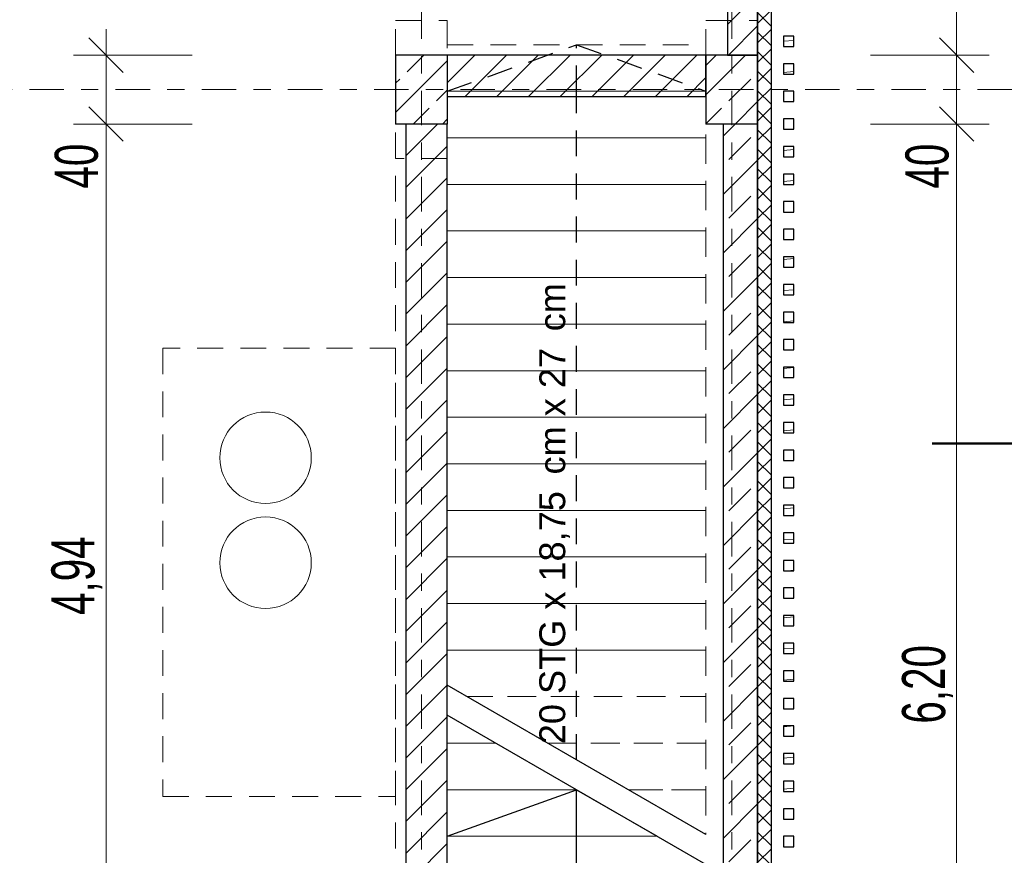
# Model space of a CAD drawing. Header units: metres. Extents: x -3.3 to 34.5, y -5.3 to 16.4.
# Tile 12 of 15: x 25.7 to 31.4, y 2.2 to 7. Entities that reach past the tile are written whole.
import ezdxf

# ---------------------------------------------------------------- set-up
doc = ezdxf.new("R2010")
doc.units = ezdxf.units.M
doc.header["$MEASUREMENT"] = 0
doc.set_wipeout_variables(frame=1)
for name, pattern in [('Raster', [0.4, 0.2, -0.1, 0, -0.1]), ('Strichlinie eng', [0.23, 0.15, -0.08]), ('Untersicht', [0.2, 0.15, -0.05]), ('Wipeout_Contour', [1, 0, -1])]:
    doc.linetypes.add(name, pattern=pattern)
for name, color, linetype in [('85 Marker Schnitt.Marker', 7, 'Continuous'), ('Neubau_10 Fassade', 7, 'Continuous'), ('Neubau_10 Stütze', 7, 'Continuous'), ('Neubau_10 Wand Aussen', 7, 'Continuous'), ('Neubau_10 Wand Innen', 7, 'Continuous'), ('Neubau_20 Decke Roh', 7, 'Continuous'), ('Neubau_20 Träger', 7, 'Continuous'), ('Neubau_40 Treppe', 7, 'Continuous'), ('Neubau_50 Linien', 7, 'Continuous'), ('Neubau_86 Achsraster', 7, 'Continuous'), ('Neubau_93 1_100 Bemaßung', 7, 'Continuous')]:
    doc.layers.add(name, color=color, linetype=linetype)
doc.styles.add('ERSTELLTER_STIL_1', font='GOTHIC.TTF', dxfattribs={"width": 0.7})
doc.styles.add('ERSTELLTER_STIL_2', font='arial.ttf')
doc.dimstyles.new('ERSTELLTER_STIL__2', dxfattribs={"dimtxt": 0.25, "dimasz": 0.190285, "dimexe": 0.18, "dimexo": 0.5, "dimgap": 0, "dimtad": 1, "dimtih": 1, "dimtoh": 1, "dimzin": 0, "dimdsep": 46, "dimtxsty": 'ERSTELLTER_STIL_2', "dimblk": 'ARROWHEAD_6', "dimblk1": 'ARROWHEAD_6', "dimblk2": 'ARROWHEAD_6', "dimcen": 0.09, "dimclrd": 7, "dimclre": 7, "dimclrt": 7, "dimazin": 0, "dimtfac": 1, "dimtdec": 4, "dimtmove": 0, "dimatfit": 3, "dimfxl": 1, "dimtolj": 1, "dimtzin": 0, "dimarcsym": 0})
doc.dimstyles.new('ERSTELLTER_STIL__3', dxfattribs={"dimtxt": 0.25, "dimasz": 0.190285, "dimexe": 0.18, "dimexo": 0.5, "dimgap": 0, "dimtad": 1, "dimtih": 1, "dimtoh": 1, "dimzin": 0, "dimdsep": 46, "dimtxsty": 'ERSTELLTER_STIL_1', "dimblk": 'ARROWHEAD_6', "dimblk1": 'ARROWHEAD_6', "dimblk2": 'ARROWHEAD_6', "dimcen": 0.09, "dimclrd": 7, "dimclre": 7, "dimclrt": 7, "dimazin": 0, "dimtfac": 1, "dimtdec": 4, "dimtmove": 0, "dimatfit": 3, "dimfxl": 1, "dimtolj": 1, "dimtzin": 0, "dimarcsym": 0})
doc.dimstyles.new('ERSTELLTER_STIL__4', dxfattribs={"dimtxt": 0.25, "dimasz": 0.190285, "dimexe": 0.18, "dimexo": 0.5, "dimgap": 0, "dimtad": 1, "dimzin": 0, "dimdsep": 46, "dimtxsty": 'ERSTELLTER_STIL_1', "dimblk": 'ARROWHEAD_6', "dimblk1": 'ARROWHEAD_6', "dimblk2": 'ARROWHEAD_6', "dimcen": 0.09, "dimclrd": 7, "dimclre": 7, "dimclrt": 7, "dimazin": 0, "dimtfac": 1, "dimtdec": 4, "dimtmove": 0, "dimatfit": 3, "dimfxl": 1, "dimtolj": 1, "dimtzin": 0, "dimarcsym": 0})
pattern_1 = [(45, (0, 0), (-0.0919239, 0.0919239), [])]
pattern_2 = [(45, (0, 0), (-0.1697056, 0.1697056), []), (45, (-0.08485, 0.08485), (-0.1697056, 0.1697056), [0.18, -0.06])]
pattern_3 = [(5, (0, 0), (-0.00784402, 0.08965752), [])]

# ---------------------------------------------------------------- blocks, each defined once
blk = doc.blocks.new('*D7')
at = {"layer": 'Neubau_93 1_100 Bemaßung', "color": 7, "linetype": 'Continuous', "lineweight": 13, "transparency": 16777216}
for p, q in [((22.4, 14.4379), (22.4, 15.1257)), ((28, 14.4379), (28, 15.1257)), ((22.5001, 15.038), (22.2998, 14.8377)), ((27.8999, 14.8377), (28.1001, 15.038)), ((28, 14.9379), (28.1502, 14.9379))]:
    blk.add_line(p, q, dxfattribs=at)
at = {"color": 254, "linetype": 'Wipeout_Contour', "lineweight": 0, "ltscale": 117.54176, "transparency": 16777216}
blk.add_wipeout([(24.8164, 14.9379), (25.5836, 14.9379), (25.5836, 15.2879), (24.8164, 15.2879)], dxfattribs=at).dxf.layer = 'Neubau_93 1_100 Bemaßung'
at = {"layer": 'Neubau_93 1_100 Bemaßung', "color": 7, "linetype": 'Continuous', "lineweight": 13, "transparency": 16777216}
blk.add_line((22.4, 14.9379), (28, 14.9379), dxfattribs=at)
at = {"layer": 'Neubau_93 1_100 Bemaßung', "color": 7, "lineweight": 13, "transparency": 16777216, "insert": (24.8664, 14.9879), "char_height": 0.25, "attachment_point": 7, "style": 'ERSTELLTER_STIL_2'}
blk.add_mtext('\\A1;5,60', dxfattribs=at)
blk = doc.blocks.new('ARROWHEAD_6')
at = {"color": 0, "linetype": 'Continuous', "lineweight": 0}
for p, q in [((-0.5, -0.5), (0.5, 0.5)), ((0, 0), (-1, 0))]:
    blk.add_line(p, q, dxfattribs=at)
blk = doc.blocks.new('*D16')
at = {"layer": 'Neubau_93 1_100 Bemaßung', "color": 7, "linetype": 'Continuous', "lineweight": 13, "transparency": 16777216}
for p, q in [((26.1703, 1.46), (26.1703, 6.4)), ((26.0701, 1.5602), (26.2704, 1.3599)), ((26.6703, 1.46), (25.9825, 1.46)), ((26.1703, 0.325), (26.1703, 1.46)), ((26.0701, 0.4252), (26.2704, 0.2249)), ((26.6703, 0.325), (25.9825, 0.325))]:
    blk.add_line(p, q, dxfattribs=at)
at = {"layer": 'Neubau_93 1_100 Bemaßung', "color": 7, "lineweight": 13, "transparency": 16777216, "insert": (26.1581, 0.6077), "char_height": 0.25, "attachment_point": 7, "rotation": 90, "style": 'ERSTELLTER_STIL_1'}
blk.add_mtext('\\A1;1,13{\\H0.66x;\\S5^  ;}', dxfattribs=at)
blk = doc.blocks.new('*D17')
at = {"layer": 'Neubau_93 1_100 Bemaßung', "color": 7, "linetype": 'Continuous', "lineweight": 13, "transparency": 16777216}
for p, q in [((26.0701, 6.5002), (26.2704, 6.2999)), ((26.6703, 6.4), (25.9825, 6.4)), ((26.1703, 1.46), (26.1703, 6.4)), ((26.0701, 1.5602), (26.2704, 1.3599))]:
    blk.add_line(p, q, dxfattribs=at)
at = {"layer": 'Neubau_93 1_100 Bemaßung', "color": 7, "lineweight": 13, "transparency": 16777216, "char_height": 0.25, "attachment_point": 7, "rotation": 90, "style": 'ERSTELLTER_STIL_1'}
for s, insert in [('\\A1;40', (26.1267, 6.026)), ('\\A1;4,94', (26.1499, 3.5535))]:
    blk.add_mtext(s, dxfattribs=dict(at, insert=insert))
blk = doc.blocks.new('*D18')
at = {"layer": 'Neubau_93 1_100 Bemaßung', "color": 7, "linetype": 'Continuous', "lineweight": 13, "transparency": 16777216}
for p, q in [((26.1703, 6.8), (26.1703, 6.9502)), ((26.2704, 6.6998), (26.0701, 6.9002)), ((26.6703, 6.8), (25.9825, 6.8)), ((26.1703, 6.4), (26.1703, 6.8)), ((26.0701, 6.5002), (26.2704, 6.2999)), ((26.6703, 6.4), (25.9825, 6.4))]:
    blk.add_line(p, q, dxfattribs=at)
blk = doc.blocks.new('*D24')
at = {"layer": 'Neubau_93 1_100 Bemaßung', "color": 7, "linetype": 'Continuous', "lineweight": 13, "transparency": 16777216}
for p, q in [((31.1045, 0.2), (31.1045, 6.4)), ((31.0044, 0.3001), (31.2047, 0.0998)), ((31.2923, 0.2), (30.6045, 0.2)), ((31.1045, -0.2), (31.1045, 0.2)), ((31.0044, -0.0998), (31.2047, -0.3001)), ((31.2923, -0.2), (30.6045, -0.2)), ((31.1045, -0.3502), (31.1045, -0.2))]:
    blk.add_line(p, q, dxfattribs=at)
at = {"layer": 'Neubau_93 1_100 Bemaßung', "color": 7, "lineweight": 13, "transparency": 16777216, "insert": (31.0609, -0.574), "char_height": 0.25, "attachment_point": 7, "rotation": 90, "style": 'ERSTELLTER_STIL_1'}
blk.add_mtext('\\A1;40', dxfattribs=at)
blk = doc.blocks.new('*D25')
at = {"layer": 'Neubau_93 1_100 Bemaßung', "color": 7, "linetype": 'Continuous', "lineweight": 13, "transparency": 16777216}
for p, q in [((31.0044, 6.5001), (31.2047, 6.2998)), ((31.2923, 6.4), (30.6045, 6.4)), ((31.1045, 0.2), (31.1045, 6.4)), ((31.0044, 0.3001), (31.2047, 0.0998))]:
    blk.add_line(p, q, dxfattribs=at)
at = {"layer": 'Neubau_93 1_100 Bemaßung', "color": 7, "lineweight": 13, "transparency": 16777216, "char_height": 0.25, "attachment_point": 7, "rotation": 90, "style": 'ERSTELLTER_STIL_1'}
for s, insert in [('\\A1;40', (31.0609, 6.026)), ('\\A1;6,20', (31.0842, 2.9235))]:
    blk.add_mtext(s, dxfattribs=dict(at, insert=insert))
blk = doc.blocks.new('*D26')
at = {"layer": 'Neubau_93 1_100 Bemaßung', "color": 7, "linetype": 'Continuous', "lineweight": 13, "transparency": 16777216}
for p, q in [((31.0044, 6.9002), (31.2047, 6.6998)), ((31.2923, 6.8), (30.6045, 6.8)), ((31.1045, 6.4), (31.1045, 6.8)), ((31.0044, 6.5001), (31.2047, 6.2998)), ((31.2923, 6.4), (30.6045, 6.4))]:
    blk.add_line(p, q, dxfattribs=at)
blk = doc.blocks.new('*D27')
at = {"layer": 'Neubau_93 1_100 Bemaßung', "color": 7, "linetype": 'Continuous', "lineweight": 13, "transparency": 16777216}
for p, q in [((31.0044, 13.1001), (31.2047, 12.8999)), ((31.2923, 13), (30.6045, 13)), ((31.1045, 6.8), (31.1045, 13)), ((31.0044, 6.9002), (31.2047, 6.6998)), ((31.2923, 6.8), (30.6045, 6.8))]:
    blk.add_line(p, q, dxfattribs=at)
at = {"layer": 'Neubau_93 1_100 Bemaßung', "color": 7, "lineweight": 13, "transparency": 16777216, "char_height": 0.25, "attachment_point": 7, "rotation": 90, "style": 'ERSTELLTER_STIL_1'}
for s, insert in [('\\A1;40', (31.0609, 12.626)), ('\\A1;6,20', (31.0842, 9.5235))]:
    blk.add_mtext(s, dxfattribs=dict(at, insert=insert))
blk = doc.blocks.new('*D46')
at = {"layer": 'Neubau_93 1_100 Bemaßung', "color": 7, "linetype": 'Continuous', "lineweight": 13, "transparency": 16777216}
for p, q in [((22.55, -1.9734), (22.55, -1.2856)), ((27.85, -1.9734), (27.85, -1.2856)), ((22.6502, -1.6854), (22.4499, -1.8857)), ((27.9502, -1.6854), (27.7498, -1.8857)), ((22.55, -1.7856), (27.85, -1.7856))]:
    blk.add_line(p, q, dxfattribs=at)
at = {"layer": 'Neubau_93 1_100 Bemaßung', "color": 7, "lineweight": 13, "transparency": 16777216, "char_height": 0.25, "attachment_point": 7, "style": 'ERSTELLTER_STIL_1'}
for s, insert in [('\\A1;5,30', (24.8235, -1.7652)), ('\\A1;30', (27.476, -1.742))]:
    blk.add_mtext(s, dxfattribs=dict(at, insert=insert))
blk = doc.blocks.new('*D47')
at = {"layer": 'Neubau_93 1_100 Bemaßung', "color": 7, "linetype": 'Continuous', "lineweight": 13, "transparency": 16777216}
for p, q in [((27.85, -1.9734), (27.85, -1.2856)), ((28.15, -1.9734), (28.15, -1.2856)), ((27.9502, -1.6854), (27.7498, -1.8857)), ((28.2501, -1.6854), (28.0498, -1.8857)), ((27.85, -1.7856), (28.15, -1.7856))]:
    blk.add_line(p, q, dxfattribs=at)
blk = doc.blocks.new('*D48')
at = {"layer": 'Neubau_93 1_100 Bemaßung', "color": 7, "linetype": 'Continuous', "lineweight": 13, "transparency": 16777216}
for p, q in [((28.15, -1.9734), (28.15, -1.2856)), ((29.65, -1.9734), (29.65, -1.2856)), ((28.2501, -1.6854), (28.0498, -1.8857)), ((29.7502, -1.6854), (29.5498, -1.8857)), ((28.15, -1.7856), (29.65, -1.7856))]:
    blk.add_line(p, q, dxfattribs=at)
at = {"layer": 'Neubau_93 1_100 Bemaßung', "color": 7, "lineweight": 13, "transparency": 16777216, "char_height": 0.25, "attachment_point": 7, "style": 'ERSTELLTER_STIL_1'}
for s, insert in [('\\A1;1,50', (28.5235, -1.7652)), ('\\A1;30', (29.276, -1.742))]:
    blk.add_mtext(s, dxfattribs=dict(at, insert=insert))
blk = doc.blocks.new('*D49')
at = {"layer": 'Neubau_93 1_100 Bemaßung', "color": 7, "linetype": 'Continuous', "lineweight": 13, "transparency": 16777216}
for p, q in [((29.65, -1.9734), (29.65, -1.2856)), ((29.95, -1.9734), (29.95, -1.2856)), ((29.7502, -1.6854), (29.5498, -1.8857)), ((29.8498, -1.8857), (30.0501, -1.6854)), ((29.65, -1.7856), (29.95, -1.7856)), ((29.95, -1.7856), (30.1002, -1.7856))]:
    blk.add_line(p, q, dxfattribs=at)
blk = doc.blocks.new('*D55')
at = {"layer": 'Neubau_93 1_100 Bemaßung', "color": 7, "linetype": 'Continuous', "lineweight": 13, "transparency": 16777216}
for p, q in [((31.7674, 13.4), (31.7674, 13.5502)), ((31.8676, 13.2998), (31.6673, 13.5001)), ((31.9552, 13.4), (31.2674, 13.4)), ((31.7674, -0.2), (31.7674, 13.4)), ((31.6673, -0.0998), (31.8676, -0.3001)), ((31.9552, -0.2), (31.2674, -0.2)), ((31.7674, -0.3502), (31.7674, -0.2))]:
    blk.add_line(p, q, dxfattribs=at)
at = {"layer": 'Neubau_93 1_100 Bemaßung', "color": 7, "lineweight": 13, "transparency": 16777216, "insert": (31.747, 6.292), "char_height": 0.25, "attachment_point": 7, "rotation": 90, "style": 'ERSTELLTER_STIL_1'}
blk.add_mtext('\\A1;13,60', dxfattribs=at)

msp = doc.modelspace()

# ---------------------------------------------------------------- hatches: boundary and pattern name
at = {"layer": 'Neubau_10 Fassade', "linetype": 'Continuous', "lineweight": 0, "true_color": 0x000000}
h = msp.add_hatch(dxfattribs=at)
h.set_pattern_fill('DÄMMUNG_HART_1', color=18, style=0, pattern_type=2)
h.set_pattern_definition([(315, (0, 0), (0.05656854, 0.05656854), []), (45, (0, 0), (-0.05656854, 0.05656854), [])])
h.paths.add_polyline_path([(30.03, -0.2), (30.03, 13.4), (29.95, 13.4), (29.95, -0.2)])
h = msp.add_hatch(dxfattribs=at)
h.set_pattern_fill('HOLZ_VOLLHOLZ_LÄNGSHOLZ', color=18, style=0, pattern_type=2)
h.set_pattern_definition(pattern_3)
h.paths.add_polyline_path([(30.1597, 6.85), (30.1597, 6.91), (30.0997, 6.91), (30.0997, 6.85)])
h = msp.add_hatch(dxfattribs=at)
h.set_pattern_fill('HOLZ_VOLLHOLZ_LÄNGSHOLZ', color=18, style=0, pattern_type=2)
h.set_pattern_definition(pattern_3)
h.paths.add_polyline_path([(30.1597, 6.69), (30.1597, 6.75), (30.0997, 6.75), (30.0997, 6.69)])
h = msp.add_hatch(dxfattribs=at)
h.set_pattern_fill('HOLZ_VOLLHOLZ_LÄNGSHOLZ', color=18, style=0, pattern_type=2)
h.set_pattern_definition(pattern_3)
h.paths.add_polyline_path([(30.1597, 6.53), (30.1597, 6.59), (30.0997, 6.59), (30.0997, 6.53)])
h = msp.add_hatch(dxfattribs=at)
h.set_pattern_fill('HOLZ_VOLLHOLZ_LÄNGSHOLZ', color=18, style=0, pattern_type=2)
h.set_pattern_definition(pattern_3)
h.paths.add_polyline_path([(30.1597, 6.37), (30.1597, 6.43), (30.0997, 6.43), (30.0997, 6.37)])
h = msp.add_hatch(dxfattribs=at)
h.set_pattern_fill('HOLZ_VOLLHOLZ_LÄNGSHOLZ', color=18, style=0, pattern_type=2)
h.set_pattern_definition(pattern_3)
h.paths.add_polyline_path([(30.1597, 6.21), (30.1597, 6.27), (30.0997, 6.27), (30.0997, 6.21)])
h = msp.add_hatch(dxfattribs=at)
h.set_pattern_fill('HOLZ_VOLLHOLZ_LÄNGSHOLZ', color=18, style=0, pattern_type=2)
h.set_pattern_definition(pattern_3)
h.paths.add_polyline_path([(30.1597, 6.05), (30.1597, 6.11), (30.0997, 6.11), (30.0997, 6.05)])
h = msp.add_hatch(dxfattribs=at)
h.set_pattern_fill('HOLZ_VOLLHOLZ_LÄNGSHOLZ', color=18, style=0, pattern_type=2)
h.set_pattern_definition(pattern_3)
h.paths.add_polyline_path([(30.1597, 5.89), (30.1597, 5.95), (30.0997, 5.95), (30.0997, 5.89)])
h = msp.add_hatch(dxfattribs=at)
h.set_pattern_fill('HOLZ_VOLLHOLZ_LÄNGSHOLZ', color=18, style=0, pattern_type=2)
h.set_pattern_definition(pattern_3)
h.paths.add_polyline_path([(30.1597, 5.73), (30.1597, 5.79), (30.0997, 5.79), (30.0997, 5.73)])
h = msp.add_hatch(dxfattribs=at)
h.set_pattern_fill('HOLZ_VOLLHOLZ_LÄNGSHOLZ', color=18, style=0, pattern_type=2)
h.set_pattern_definition(pattern_3)
h.paths.add_polyline_path([(30.1597, 5.57), (30.1597, 5.63), (30.0997, 5.63), (30.0997, 5.57)])
h = msp.add_hatch(dxfattribs=at)
h.set_pattern_fill('HOLZ_VOLLHOLZ_LÄNGSHOLZ', color=18, style=0, pattern_type=2)
h.set_pattern_definition(pattern_3)
h.paths.add_polyline_path([(30.1597, 5.41), (30.1597, 5.47), (30.0997, 5.47), (30.0997, 5.41)])
h = msp.add_hatch(dxfattribs=at)
h.set_pattern_fill('HOLZ_VOLLHOLZ_LÄNGSHOLZ', color=18, style=0, pattern_type=2)
h.set_pattern_definition(pattern_3)
h.paths.add_polyline_path([(30.1597, 5.25), (30.1597, 5.31), (30.0997, 5.31), (30.0997, 5.25)])
h = msp.add_hatch(dxfattribs=at)
h.set_pattern_fill('HOLZ_VOLLHOLZ_LÄNGSHOLZ', color=18, style=0, pattern_type=2)
h.set_pattern_definition(pattern_3)
h.paths.add_polyline_path([(30.1597, 5.09), (30.1597, 5.15), (30.0997, 5.15), (30.0997, 5.09)])
h = msp.add_hatch(dxfattribs=at)
h.set_pattern_fill('HOLZ_VOLLHOLZ_LÄNGSHOLZ', color=18, style=0, pattern_type=2)
h.set_pattern_definition(pattern_3)
h.paths.add_polyline_path([(30.1597, 4.93), (30.1597, 4.99), (30.0997, 4.99), (30.0997, 4.93)])
h = msp.add_hatch(dxfattribs=at)
h.set_pattern_fill('HOLZ_VOLLHOLZ_LÄNGSHOLZ', color=18, style=0, pattern_type=2)
h.set_pattern_definition(pattern_3)
h.paths.add_polyline_path([(30.1597, 4.77), (30.1597, 4.83), (30.0997, 4.83), (30.0997, 4.77)])
h = msp.add_hatch(dxfattribs=at)
h.set_pattern_fill('HOLZ_VOLLHOLZ_LÄNGSHOLZ', color=18, style=0, pattern_type=2)
h.set_pattern_definition(pattern_3)
h.paths.add_polyline_path([(30.1597, 4.61), (30.1597, 4.67), (30.0997, 4.67), (30.0997, 4.61)])
h = msp.add_hatch(dxfattribs=at)
h.set_pattern_fill('HOLZ_VOLLHOLZ_LÄNGSHOLZ', color=18, style=0, pattern_type=2)
h.set_pattern_definition(pattern_3)
h.paths.add_polyline_path([(30.1597, 4.45), (30.1597, 4.51), (30.0997, 4.51), (30.0997, 4.45)])
h = msp.add_hatch(dxfattribs=at)
h.set_pattern_fill('HOLZ_VOLLHOLZ_LÄNGSHOLZ', color=18, style=0, pattern_type=2)
h.set_pattern_definition(pattern_3)
h.paths.add_polyline_path([(30.1597, 4.29), (30.1597, 4.35), (30.0997, 4.35), (30.0997, 4.29)])
h = msp.add_hatch(dxfattribs=at)
h.set_pattern_fill('HOLZ_VOLLHOLZ_LÄNGSHOLZ', color=18, style=0, pattern_type=2)
h.set_pattern_definition(pattern_3)
h.paths.add_polyline_path([(30.1597, 4.29), (30.1597, 4.35), (30.0997, 4.35), (30.0997, 4.29)])
h = msp.add_hatch(dxfattribs=at)
h.set_pattern_fill('HOLZ_VOLLHOLZ_LÄNGSHOLZ', color=18, style=0, pattern_type=2)
h.set_pattern_definition(pattern_3)
h.paths.add_polyline_path([(30.1597, 4.13), (30.1597, 4.19), (30.0997, 4.19), (30.0997, 4.13)])
h = msp.add_hatch(dxfattribs=at)
h.set_pattern_fill('HOLZ_VOLLHOLZ_LÄNGSHOLZ', color=18, style=0, pattern_type=2)
h.set_pattern_definition(pattern_3)
h.paths.add_polyline_path([(30.1597, 3.97), (30.1597, 4.03), (30.0997, 4.03), (30.0997, 3.97)])
h = msp.add_hatch(dxfattribs=at)
h.set_pattern_fill('HOLZ_VOLLHOLZ_LÄNGSHOLZ', color=18, style=0, pattern_type=2)
h.set_pattern_definition(pattern_3)
h.paths.add_polyline_path([(30.1597, 3.81), (30.1597, 3.87), (30.0997, 3.87), (30.0997, 3.81)])
h = msp.add_hatch(dxfattribs=at)
h.set_pattern_fill('HOLZ_VOLLHOLZ_LÄNGSHOLZ', color=18, style=0, pattern_type=2)
h.set_pattern_definition(pattern_3)
h.paths.add_polyline_path([(30.1597, 3.65), (30.1597, 3.71), (30.0997, 3.71), (30.0997, 3.65)])
h = msp.add_hatch(dxfattribs=at)
h.set_pattern_fill('HOLZ_VOLLHOLZ_LÄNGSHOLZ', color=18, style=0, pattern_type=2)
h.set_pattern_definition(pattern_3)
h.paths.add_polyline_path([(30.1597, 3.49), (30.1597, 3.55), (30.0997, 3.55), (30.0997, 3.49)])
h = msp.add_hatch(dxfattribs=at)
h.set_pattern_fill('HOLZ_VOLLHOLZ_LÄNGSHOLZ', color=18, style=0, pattern_type=2)
h.set_pattern_definition(pattern_3)
h.paths.add_polyline_path([(30.1597, 3.33), (30.1597, 3.39), (30.0997, 3.39), (30.0997, 3.33)])
h = msp.add_hatch(dxfattribs=at)
h.set_pattern_fill('HOLZ_VOLLHOLZ_LÄNGSHOLZ', color=18, style=0, pattern_type=2)
h.set_pattern_definition(pattern_3)
h.paths.add_polyline_path([(30.1597, 3.17), (30.1597, 3.23), (30.0997, 3.23), (30.0997, 3.17)])
h = msp.add_hatch(dxfattribs=at)
h.set_pattern_fill('HOLZ_VOLLHOLZ_LÄNGSHOLZ', color=18, style=0, pattern_type=2)
h.set_pattern_definition(pattern_3)
h.paths.add_polyline_path([(30.1597, 3.01), (30.1597, 3.07), (30.0997, 3.07), (30.0997, 3.01)])
h = msp.add_hatch(dxfattribs=at)
h.set_pattern_fill('HOLZ_VOLLHOLZ_LÄNGSHOLZ', color=18, style=0, pattern_type=2)
h.set_pattern_definition(pattern_3)
h.paths.add_polyline_path([(30.1597, 2.85), (30.1597, 2.91), (30.0997, 2.91), (30.0997, 2.85)])
h = msp.add_hatch(dxfattribs=at)
h.set_pattern_fill('HOLZ_VOLLHOLZ_LÄNGSHOLZ', color=18, style=0, pattern_type=2)
h.set_pattern_definition(pattern_3)
h.paths.add_polyline_path([(30.1597, 2.69), (30.1597, 2.75), (30.0997, 2.75), (30.0997, 2.69)])
h = msp.add_hatch(dxfattribs=at)
h.set_pattern_fill('HOLZ_VOLLHOLZ_LÄNGSHOLZ', color=18, style=0, pattern_type=2)
h.set_pattern_definition(pattern_3)
h.paths.add_polyline_path([(30.1597, 2.53), (30.1597, 2.59), (30.0997, 2.59), (30.0997, 2.53)])
h = msp.add_hatch(dxfattribs=at)
h.set_pattern_fill('HOLZ_VOLLHOLZ_LÄNGSHOLZ', color=18, style=0, pattern_type=2)
h.set_pattern_definition(pattern_3)
h.paths.add_polyline_path([(30.1597, 2.37), (30.1597, 2.43), (30.0997, 2.43), (30.0997, 2.37)])
h = msp.add_hatch(dxfattribs=at)
h.set_pattern_fill('HOLZ_VOLLHOLZ_LÄNGSHOLZ', color=18, style=0, pattern_type=2)
h.set_pattern_definition(pattern_3)
h.paths.add_polyline_path([(30.1597, 2.21), (30.1597, 2.27), (30.0997, 2.27), (30.0997, 2.21)])
at = {"layer": 'Neubau_10 Stütze', "linetype": 'Continuous', "lineweight": 0, "true_color": 0x000000}
h = msp.add_hatch(dxfattribs=at)
h.set_pattern_fill('BETON_STAHLBETON', color=18, style=0, pattern_type=2)
h.set_pattern_definition(pattern_2)
h.paths.add_polyline_path([(28.15, 6.4), (28.15, 6.8), (27.85, 6.8), (27.85, 6.4)])
h = msp.add_hatch(dxfattribs=at)
h.set_pattern_fill('BETON_STAHLBETON', color=18, style=0, pattern_type=2)
h.set_pattern_definition(pattern_2)
h.paths.add_polyline_path([(29.95, 6.4), (29.95, 6.8), (29.65, 6.8), (29.65, 6.4)])
at = {"layer": 'Neubau_10 Wand Aussen', "linetype": 'Continuous', "lineweight": 0, "true_color": 0x000000}
h = msp.add_hatch(dxfattribs=at)
h.set_pattern_fill('MW_KALKSANDSTEIN', color=18, style=0, pattern_type=2)
h.set_pattern_definition(pattern_1)
h.paths.add_polyline_path([(29.95, 6.8), (29.95, 13), (29.775, 13), (29.775, 6.8)])
h = msp.add_hatch(dxfattribs=at)
h.set_pattern_fill('BETON_STAHLBETON', color=18, style=0, pattern_type=2)
h.set_pattern_definition(pattern_2)
h.paths.add_polyline_path([(29.95, 0.2), (29.95, 6.4), (29.75, 6.4), (29.75, 0.2)])
at = {"layer": 'Neubau_10 Wand Innen', "linetype": 'Continuous', "lineweight": 0, "true_color": 0x000000}
h = msp.add_hatch(dxfattribs=at)
h.set_pattern_fill('MW_KALKSANDSTEIN', color=18, style=0, pattern_type=2)
h.set_pattern_definition(pattern_1)
h.paths.add_polyline_path([(28.15, 6.56), (29.65, 6.56), (29.65, 6.8), (28.15, 6.8)])
h = msp.add_hatch(dxfattribs=at)
h.set_pattern_fill('MW_KALKSANDSTEIN', color=18, style=0, pattern_type=2)
h.set_pattern_definition(pattern_1)
h.paths.add_polyline_path([(28.15, 6.4), (27.91, 6.4), (27.91, 1.46), (28.15, 1.46)])

# ---------------------------------------------------------------- linework, layer by layer
at = {"layer": '85 Marker Schnitt.Marker', "color": 7, "linetype": 'Continuous', "lineweight": 50}
msp.add_line((30.9618, 4.5476), (31.6618, 4.5476), dxfattribs=at)
at = {"layer": 'Neubau_10 Fassade', "color": 7, "linetype": 'Continuous', "lineweight": 25, "flags": 128}
for points in [[(29.95, 13.4), (29.95, -0.2)], [(30.03, -0.28), (30.03, 13.4)]]:
    msp.add_lwpolyline(points, dxfattribs=at)
for points in [[(30.1597, 6.85), (30.1597, 6.91), (30.0997, 6.91), (30.0997, 6.85)], [(30.1597, 6.69), (30.1597, 6.75), (30.0997, 6.75), (30.0997, 6.69)], [(30.1597, 6.53), (30.1597, 6.59), (30.0997, 6.59), (30.0997, 6.53)], [(30.1597, 6.37), (30.1597, 6.43), (30.0997, 6.43), (30.0997, 6.37)], [(30.1597, 6.21), (30.1597, 6.27), (30.0997, 6.27), (30.0997, 6.21)], [(30.1597, 6.05), (30.1597, 6.11), (30.0997, 6.11), (30.0997, 6.05)], [(30.1597, 5.89), (30.1597, 5.95), (30.0997, 5.95), (30.0997, 5.89)], [(30.1597, 5.73), (30.1597, 5.79), (30.0997, 5.79), (30.0997, 5.73)], [(30.1597, 5.57), (30.1597, 5.63), (30.0997, 5.63), (30.0997, 5.57)], [(30.1597, 5.41), (30.1597, 5.47), (30.0997, 5.47), (30.0997, 5.41)], [(30.1597, 5.25), (30.1597, 5.31), (30.0997, 5.31), (30.0997, 5.25)], [(30.1597, 5.09), (30.1597, 5.15), (30.0997, 5.15), (30.0997, 5.09)], [(30.1597, 4.93), (30.1597, 4.99), (30.0997, 4.99), (30.0997, 4.93)], [(30.1597, 4.77), (30.1597, 4.83), (30.0997, 4.83), (30.0997, 4.77)], [(30.1597, 4.61), (30.1597, 4.67), (30.0997, 4.67), (30.0997, 4.61)], [(30.1597, 4.45), (30.1597, 4.51), (30.0997, 4.51), (30.0997, 4.45)], [(30.1597, 4.29), (30.1597, 4.35), (30.0997, 4.35), (30.0997, 4.29)], [(30.1597, 4.29), (30.1597, 4.35), (30.0997, 4.35), (30.0997, 4.29)], [(30.1597, 4.13), (30.1597, 4.19), (30.0997, 4.19), (30.0997, 4.13)], [(30.1597, 3.97), (30.1597, 4.03), (30.0997, 4.03), (30.0997, 3.97)], [(30.1597, 3.81), (30.1597, 3.87), (30.0997, 3.87), (30.0997, 3.81)], [(30.1597, 3.65), (30.1597, 3.71), (30.0997, 3.71), (30.0997, 3.65)], [(30.1597, 3.49), (30.1597, 3.55), (30.0997, 3.55), (30.0997, 3.49)], [(30.1597, 3.33), (30.1597, 3.39), (30.0997, 3.39), (30.0997, 3.33)], [(30.1597, 3.17), (30.1597, 3.23), (30.0997, 3.23), (30.0997, 3.17)], [(30.1597, 3.01), (30.1597, 3.07), (30.0997, 3.07), (30.0997, 3.01)], [(30.1597, 2.85), (30.1597, 2.91), (30.0997, 2.91), (30.0997, 2.85)], [(30.1597, 2.69), (30.1597, 2.75), (30.0997, 2.75), (30.0997, 2.69)], [(30.1597, 2.53), (30.1597, 2.59), (30.0997, 2.59), (30.0997, 2.53)], [(30.1597, 2.37), (30.1597, 2.43), (30.0997, 2.43), (30.0997, 2.37)], [(30.1597, 2.21), (30.1597, 2.27), (30.0997, 2.27), (30.0997, 2.21)]]:
    msp.add_lwpolyline(points, close=True, dxfattribs=at)
at = {"layer": 'Neubau_10 Stütze', "color": 7, "linetype": 'Continuous', "lineweight": 25}
for p, q in [((28.15, 6.8), (27.85, 6.8)), ((27.85, 6.8), (27.85, 6.4)), ((28.15, 6.8), (28.15, 6.4)), ((29.95, 6.8), (29.65, 6.8)), ((29.65, 6.8), (29.65, 6.4)), ((29.95, 6.8), (29.95, 6.4)), ((28.15, 6.4), (27.85, 6.4)), ((29.95, 6.4), (29.65, 6.4))]:
    msp.add_line(p, q, dxfattribs=at)
at = {"layer": 'Neubau_10 Stütze', "color": 7, "linetype": 'Untersicht', "lineweight": 18, "flags": 128}
for points in [[(27.85, 6.8), (27.85, 7)], [(27.85, 7), (28.15, 7)], [(28.15, 7), (28.15, 6.8)], [(29.65, 6.8), (29.65, 7)], [(29.65, 7), (29.95, 7)], [(29.95, 7), (29.95, 6.8)], [(27.85, 6.8), (27.85, 6.4)], [(28.15, 6.8), (27.85, 6.8)], [(28.15, 6.4), (28.15, 6.8)], [(29.65, 6.8), (29.65, 6.4)], [(29.95, 6.8), (29.65, 6.8)], [(29.95, 6.4), (29.95, 6.8)], [(27.85, 6.2), (27.85, 6.4)], [(27.85, 6.4), (28.15, 6.4)], [(28.15, 6.4), (28.15, 6.2)], [(29.65, 6.4), (29.95, 6.4)], [(28.15, 6.2), (27.85, 6.2)]]:
    msp.add_lwpolyline(points, dxfattribs=at)
at = {"layer": 'Neubau_10 Wand Aussen', "color": 7, "linetype": 'Continuous', "lineweight": 25, "flags": 128}
for points in [[(29.775, 13), (29.775, 6.8)], [(29.95, 6.8), (29.95, 13)], [(29.775, 6.8), (29.95, 6.8)], [(29.95, 6.4), (29.75, 6.4)], [(29.75, 6.4), (29.75, 0.2)], [(29.95, 0.2), (29.95, 6.4)]]:
    msp.add_lwpolyline(points, dxfattribs=at)
at = {"layer": 'Neubau_10 Wand Innen', "color": 7, "linetype": 'Continuous', "lineweight": 25, "flags": 128}
for points in [[(29.65, 6.8), (28.15, 6.8)], [(28.15, 6.8), (28.15, 6.56)], [(29.65, 6.56), (29.65, 6.8)], [(28.15, 6.56), (29.65, 6.56)], [(28.15, 6.4), (27.91, 6.4)], [(27.91, 6.4), (27.91, 1.46)], [(28.15, 1.46), (28.15, 6.4)]]:
    msp.add_lwpolyline(points, dxfattribs=at)
at = {"layer": 'Neubau_20 Decke Roh', "color": 7, "linetype": 'Continuous', "lineweight": 25, "flags": 128}
msp.add_lwpolyline([(-0.15, -0.2), (29.95, -0.2), (29.95, 13.4), (-0.15, 13.4)], close=True, dxfattribs=at)
at = {"layer": 'Neubau_20 Träger', "color": 7, "linetype": 'Untersicht', "lineweight": 13, "flags": 128}
for points in [[(27.85, 6.8), (27.85, 13)], [(28.15, 13), (28.15, 6.8)], [(29.65, 6.8), (29.65, 13)], [(29.95, 13), (29.95, 6.8)], [(28.15, 6.8), (27.85, 6.8)], [(29.95, 6.8), (29.65, 6.8)], [(27.85, 0.2), (27.85, 6.4)], [(27.85, 6.4), (28.15, 6.4)], [(28.15, 6.4), (28.15, 0.2)]]:
    msp.add_lwpolyline(points, dxfattribs=at)
at = {"layer": 'Neubau_40 Treppe', "color": 7, "linetype": 'Strichlinie eng', "lineweight": 13}
for p, q in [((28.15, 6.59), (28.15, 6.86)), ((28.15, 6.86), (29.65, 6.86)), ((29.65, 6.86), (29.65, 6.59)), ((28.15, 6.32), (28.15, 6.59)), ((28.15, 6.59), (29.65, 6.59)), ((29.65, 6.59), (28.15, 6.59)), ((29.65, 6.59), (29.65, 6.32)), ((28.15, 6.05), (28.15, 6.32)), ((28.15, 6.32), (29.65, 6.32)), ((29.65, 6.32), (28.15, 6.32)), ((29.65, 6.32), (29.65, 6.05)), ((28.15, 5.78), (28.15, 6.05)), ((28.15, 6.05), (29.65, 6.05)), ((29.65, 6.05), (28.15, 6.05)), ((29.65, 6.05), (29.65, 5.78)), ((28.15, 5.51), (28.15, 5.78)), ((28.15, 5.78), (29.65, 5.78)), ((29.65, 5.78), (28.15, 5.78)), ((29.65, 5.78), (29.65, 5.51)), ((28.15, 5.24), (28.15, 5.51)), ((28.15, 5.51), (29.65, 5.51)), ((29.65, 5.51), (28.15, 5.51)), ((29.65, 5.51), (29.65, 5.24)), ((28.15, 4.97), (28.15, 5.24)), ((28.15, 5.24), (29.65, 5.24)), ((29.65, 5.24), (28.15, 5.24)), ((29.65, 5.24), (29.65, 4.97)), ((28.15, 4.7), (28.15, 4.97)), ((28.15, 4.97), (29.65, 4.97)), ((29.65, 4.97), (28.15, 4.97)), ((29.65, 4.97), (29.65, 4.7)), ((28.15, 4.43), (28.15, 4.7)), ((28.15, 4.7), (29.65, 4.7)), ((29.65, 4.7), (28.15, 4.7)), ((29.65, 4.7), (29.65, 4.43)), ((28.15, 4.16), (28.15, 4.43)), ((28.15, 4.43), (29.65, 4.43)), ((29.65, 4.43), (28.15, 4.43)), ((29.65, 4.43), (29.65, 4.16)), ((28.15, 3.89), (28.15, 4.16)), ((28.15, 4.16), (29.65, 4.16)), ((29.65, 4.16), (28.15, 4.16)), ((29.65, 4.16), (29.65, 3.89)), ((28.15, 3.62), (28.15, 3.89)), ((28.15, 3.89), (29.65, 3.89)), ((29.65, 3.89), (28.15, 3.89)), ((29.65, 3.89), (29.65, 3.62)), ((28.15, 3.35), (28.15, 3.62)), ((28.15, 3.62), (29.65, 3.62)), ((29.65, 3.62), (28.15, 3.62)), ((29.65, 3.62), (29.65, 3.35)), ((28.15, 3.1462), (28.15, 3.35)), ((28.15, 3.35), (29.65, 3.35)), ((29.65, 3.35), (28.15, 3.35)), ((29.65, 3.35), (29.65, 3.08)), ((28.2647, 3.08), (29.65, 3.08)), ((29.65, 3.08), (28.2647, 3.08)), ((29.65, 3.08), (29.65, 2.81)), ((28.7323, 2.81), (29.65, 2.81)), ((29.65, 2.81), (28.7323, 2.81)), ((29.65, 2.81), (29.65, 2.54)), ((29.2, 2.54), (29.65, 2.54)), ((29.65, 2.54), (29.2, 2.54)), ((29.65, 2.54), (29.65, 2.2802))]:
    msp.add_line(p, q, dxfattribs=at)
at = {"layer": 'Neubau_40 Treppe', "color": 7, "linetype": 'Strichlinie eng', "lineweight": 25}
for p, q in [((28.15, 6.59), (28.9, 6.86)), ((28.9, 6.59), (28.9, 6.86)), ((28.9, 6.86), (29.65, 6.59)), ((28.9, 2.7132), (28.9, 6.59))]:
    msp.add_line(p, q, dxfattribs=at)
at = {"layer": 'Neubau_40 Treppe', "color": 7, "linetype": 'Continuous', "lineweight": 25}
for p, q in [((29.65, 2.2802), (28.15, 3.1462)), ((29.65, 2.107), (28.15, 2.973)), ((28.15, 2.27), (28.9, 2.54)), ((28.9, 1.73), (28.9, 2.54)), ((28.9, 2.54), (29.3677, 2.27))]:
    msp.add_line(p, q, dxfattribs=at)
at = {"layer": 'Neubau_40 Treppe', "color": 7, "linetype": 'Continuous', "lineweight": 18}
for p, q in [((28.15, 2.81), (28.15, 2.973)), ((28.15, 2.54), (28.15, 2.81)), ((28.15, 2.81), (28.4323, 2.81)), ((28.4323, 2.81), (28.15, 2.81)), ((28.15, 2.27), (28.15, 2.54)), ((28.15, 2.54), (28.9, 2.54)), ((28.9, 2.54), (28.15, 2.54)), ((28.15, 2), (28.15, 2.27)), ((28.15, 2.27), (29.3677, 2.27)), ((29.3677, 2.27), (28.15, 2.27))]:
    msp.add_line(p, q, dxfattribs=at)
at = {"layer": 'Neubau_50 Linien', "color": 7, "linetype": 'Strichlinie eng', "lineweight": 18}
msp.add_lwpolyline([(26.5, 2.5), (27.85, 2.5), (27.85, 5.1), (26.5, 5.1)], close=True, dxfattribs=at)
at = {"layer": 'Neubau_50 Linien', "color": 7, "linetype": 'Continuous', "lineweight": 18}
for centre in [(27.0958, 4.465), (27.0958, 3.8564)]:
    msp.add_circle(centre, 0.2653, dxfattribs=at)
at = {"layer": 'Neubau_86 Achsraster', "color": 7, "linetype": 'Raster', "lineweight": 13}
for p, q in [((28, 14.5933), (28, -3.6067)), ((29.8, 14.5933), (29.8, -3.6067)), ((-1.2743, 6.6), (33.5257, 6.6))]:
    msp.add_line(p, q, dxfattribs=at)

# ---------------------------------------------------------------- texts
at = {"layer": 'Neubau_40 Treppe', "color": 7, "lineweight": 13, "insert": (28.8777, 4.16), "char_height": 0.15, "attachment_point": 8, "rotation": 90, "style": 'ERSTELLTER_STIL_2'}
msp.add_mtext('\\A1;\\pt0,0.1;20 STG x 18,75{\\H0.66x;\\S^  ;} cm x 27{\\H0.66x;\\S^  ;} cm{\\H0.66x;\\S^  ;}', dxfattribs=at)
at = {"layer": 'Neubau_40 Treppe', "color": 7, "lineweight": 13, "insert": (28.9, 4.16), "char_height": 0.15, "attachment_point": 2, "style": 'ERSTELLTER_STIL_2'}
msp.add_mtext('\\A1;\\pt0,0.1;{\\H0.66x;\\S^  ;\\S^  ;\\S^  ;}', dxfattribs=at)

# ---------------------------------------------------------------- dimensions: what is measured, and where the dimension line sits
at = {"layer": 'Neubau_93 1_100 Bemaßung', "color": 7, "linetype": 'Continuous', "lineweight": 13}
for base, p1, p2, location in [((30.03, 13.6553833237), (30.03, 13.48), (30.03, -0.2801474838), (30.1140649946, 13.8303833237)), ((30.03, 13.6553833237), (30.03, -0.2801474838), (30.03, -0.1956212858), (30.1140649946, 13.8303833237)), ((29.95, 13.5001692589), (29.95, 13.4), (29.95, -0.2), (30.0340649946, 13.6751692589)), ((30.03, 13.5001692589), (30.03, 13.48), (30.03, -0.2801474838), (30.1140649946, 13.6751692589)), ((30.03, 13.4), (30.03, -0.2), (30.03, -0.2801474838), (30.1140649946, 13.575))]:
    msp.add_linear_dim(base=base, p1=p1, p2=p2, location=location, dimstyle='ERSTELLTER_STIL__3', dxfattribs=at).render()
for base, p1, p2, picture, middle in [((31.7674, 13.4), (29.95, -0.2), (29.95, 13.4), '*D55', (31.5924, 6.7107)), ((31.1045, 13), (29.95, 6.8), (29.95, 13), '*D27', (30.9295, 9.8471)), ((31.1045, 6.8), (29.95, 6.4), (29.95, 6.8), '*D26', (30.9295, 6.2163)), ((31.1045, 6.4), (29.95, 0.2), (29.95, 6.4), '*D25', (30.9295, 3.2471)), ((31.1045, 0.2), (29.95, -0.2), (29.95, 0.2), '*D24', (30.9295, -0.3837))]:
    dim = msp.add_linear_dim(base=base, p1=p1, p2=p2, angle=90, dimstyle='ERSTELLTER_STIL__4', dxfattribs=at)
    dim.commit()
    dim.dimension.update_dxf_attribs({"geometry": picture, "text_midpoint": middle, "dimtype": 160, "text_rotation": 90})
dim = msp.add_linear_dim(base=(29.95, -1.7856), p1=(29.65, 5.6646), p2=(29.95, 5.6646), dimstyle='ERSTELLTER_STIL__3', dxfattribs=at)
dim.commit()
dim.dimension.update_dxf_attribs({"geometry": '*D49', "text_midpoint": (29.4663, -1.6106), "dimtype": 160})

# ---------------------------------------------------------------- next in the draw order: dimensions: what is measured, and where the dimension line sits
dim = msp.add_linear_dim(base=(28, 14.9379), p1=(22.4, -3.6067), p2=(28, -3.6067), dimstyle='ERSTELLTER_STIL__2', dxfattribs=at)
dim.commit()
dim.dimension.update_dxf_attribs({"geometry": '*D7', "text_midpoint": (25.19, 15.1129), "dimtype": 160})

# ---------------------------------------------------------------- next in the draw order: dimensions: what is measured, and where the dimension line sits
for base, p1, p2, picture, middle in [((26.1703, 6.8), (30.4533, 6.4), (30.3933, 6.8), '*D18', (25.9953, 6.2163)), ((26.1703, 6.4), (30.4533, 1.46), (30.4533, 6.4), '*D17', (25.9953, 3.8771)), ((26.1702970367, 1.46), (30.4532641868, 0.325), (30.4532641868, 1.46), '*D16', (25.9952970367, 1.2679502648))]:
    dim = msp.add_linear_dim(base=base, p1=p1, p2=p2, angle=90, dimstyle='ERSTELLTER_STIL__4', dxfattribs=at)
    dim.commit()
    dim.dimension.update_dxf_attribs({"geometry": picture, "text_midpoint": middle, "dimtype": 160, "text_rotation": 90})
for base, p1, p2, picture, middle in [((27.85, -1.7856), (22.55, 5.6646), (27.85, 5.6646), '*D46', (25.1471, -1.6106)), ((28.15, -1.7856), (27.85, 5.6646), (28.15, 5.6646), '*D47', (27.6663, -1.6106)), ((29.65, -1.7856), (28.15, 5.6646), (29.65, 5.6646), '*D48', (28.8471, -1.6106))]:
    dim = msp.add_linear_dim(base=base, p1=p1, p2=p2, dimstyle='ERSTELLTER_STIL__3', dxfattribs=at)
    dim.commit()
    dim.dimension.update_dxf_attribs({"geometry": picture, "text_midpoint": middle, "dimtype": 160})

doc.saveas('drawing.dxf')
